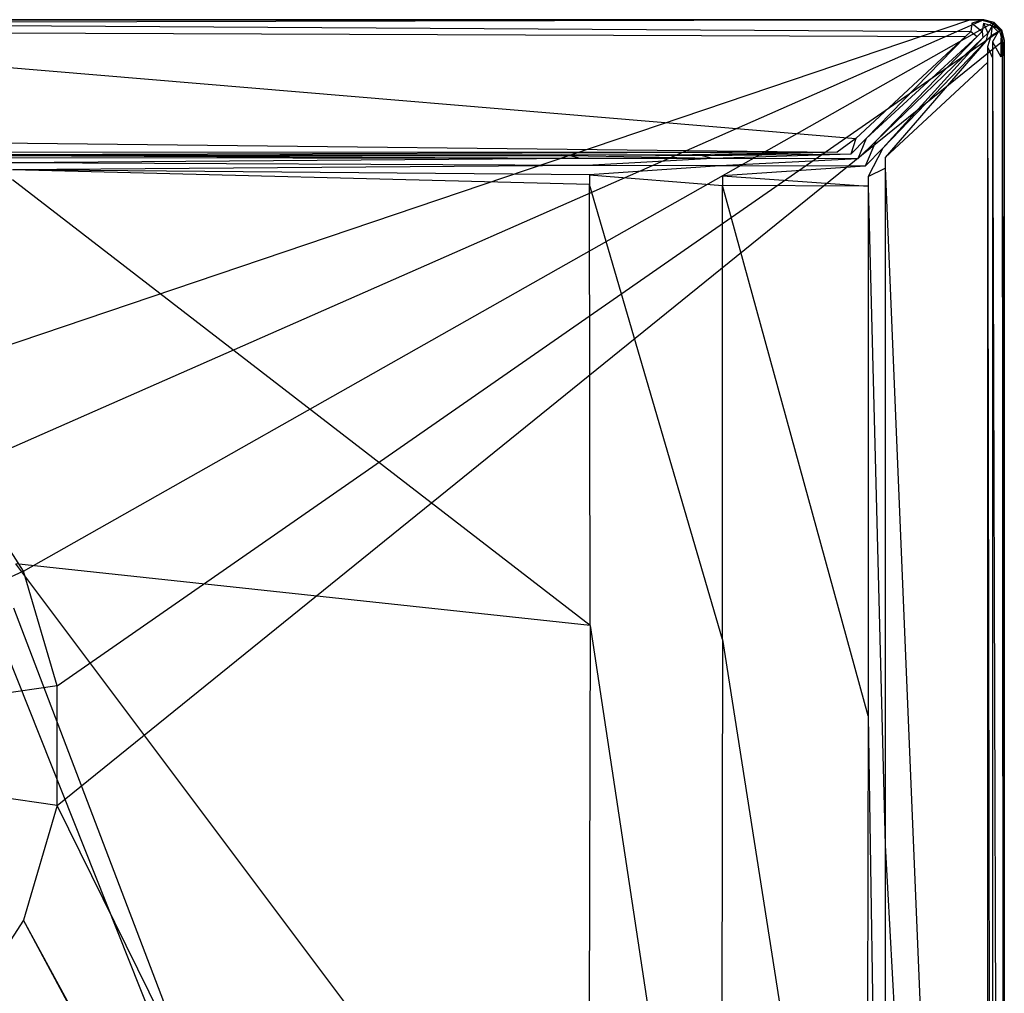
# Model space of a CAD drawing. Extents: x 0 to 0.8, y -0.8 to 0.
# Tile 7 of 7: x 0.511 to 0.8, y -0.286 to 0. Entities that reach past the tile are written whole.
import ezdxf

# ---------------------------------------------------------------- set-up
doc = ezdxf.new("R2010")
doc.units = 0
doc.layers.add('L0_WANNE_N_UDA8080ARA148V___0__', color=7, linetype='CONTINUOUS')

msp = doc.modelspace()

# ---------------------------------------------------------------- linework, layer by layer
at = {"layer": 'L0_WANNE_N_UDA8080ARA148V___0__', "color": 8}
for points, invisible_edges in [([(0.4, 0, 0.000705), (0.790253, 0), (0.4, 0), (0.4, 0, 0.000705)], 13), ([(0.790253, 0), (0.4, 0, 0.000705), (0.790276, 0, 0.000753), (0.790253, 0)], 14), ([(0.790253, 0), (0.4, -0.000161), (0.4, 0), (0.790253, 0)], 13), ([(0.4, -0.000161), (0.790253, 0), (0.789614, -0.00017), (0.4, -0.000161)], 14), ([(0.4, 0, 0.042668), (0.790276, 0, 0.000753), (0.4, 0, 0.000705), (0.4, 0, 0.042668)], 13), ([(0.790276, 0, 0.000753), (0.4, 0, 0.042668), (0.790568, 0, 0.043331), (0.790276, 0, 0.000753)], 14), ([(0.4, -0.001025, 0.046972), (0.790603, 0, 0.04449), (0.4, 0, 0.04449), (0.4, -0.001025, 0.046972)], 13), ([(0.790603, 0, 0.04449), (0.4, -0.001025, 0.046972), (0.790468, -0.001037, 0.046972), (0.790603, 0, 0.04449)], 14), ([(0.4, 0, 0.04449), (0.790568, 0, 0.043331), (0.4, 0, 0.042668), (0.4, 0, 0.04449)], 13), ([(0.790568, 0, 0.043331), (0.4, 0, 0.04449), (0.790603, 0, 0.04449), (0.790568, 0, 0.043331)], 14), ([(0.790253, 0), (0.793412, -0.000196), (0.789614, -0.00017), (0.790253, 0)], 13), ([(0.790276, 0, 0.000753), (0.794, 0), (0.790253, 0), (0.790276, 0, 0.000753)], 13), ([(0.793412, -0.000196), (0.790253, 0), (0.794, 0), (0.793412, -0.000196)], 14), ([(0.794, 0), (0.790276, 0, 0.000753), (0.794, 0, 0.000754), (0.794, 0)], 14), ([(0.790568, 0, 0.043331), (0.794, 0, 0.000754), (0.790276, 0, 0.000753), (0.790568, 0, 0.043331)], 13), ([(0.790468, -0.001037, 0.046972), (0.794, 0, 0.04449), (0.790603, 0, 0.04449), (0.790468, -0.001037, 0.046972)], 13), ([(0.794, 0, 0.04449), (0.790468, -0.001037, 0.046972), (0.793863, -0.001037, 0.046972), (0.794, 0, 0.04449)], 14), ([(0.794, 0, 0.000754), (0.790568, 0, 0.043331), (0.794, 0, 0.043337), (0.794, 0, 0.000754)], 14), ([(0.790603, 0, 0.04449), (0.794, 0, 0.043337), (0.790568, 0, 0.043331), (0.790603, 0, 0.04449)], 13), ([(0.794, 0, 0.043337), (0.790603, 0, 0.04449), (0.794, 0, 0.04449), (0.794, 0, 0.043337)], 14), ([(0.794, 0), (0.796454, -0.00104), (0.793412, -0.000196), (0.794, 0)], 13), ([(0.793863, -0.001037, 0.046972), (0.796444, -0.001766, 0.046972), (0.794, 0, 0.04449), (0.793863, -0.001037, 0.046972)], 14), ([(0.794, 0, 0.000754), (0.797, -0.000804, 0.043337), (0.797, -0.000804, 0.000754), (0.794, 0, 0.000754)], 13), ([(0.797, -0.000804, 0.043337), (0.794, 0, 0.000754), (0.794, 0, 0.043337), (0.797, -0.000804, 0.043337)], 14), ([(0.796454, -0.00104), (0.794, 0), (0.797, -0.000804), (0.796454, -0.00104)], 14), ([(0.794, 0, 0.043337), (0.797, -0.000804, 0.04449), (0.797, -0.000804, 0.043337), (0.794, 0, 0.043337)], 13), ([(0.797, -0.000804, 0.04449), (0.794, 0, 0.043337), (0.794, 0, 0.04449), (0.797, -0.000804, 0.04449)], 14), ([(0.796444, -0.001766, 0.046972), (0.797, -0.000804, 0.04449), (0.794, 0, 0.04449), (0.796444, -0.001766, 0.046972)], 14), ([(0.794, 0), (0.797, -0.000804, 0.000754), (0.797, -0.000804), (0.794, 0)], 13), ([(0.797, -0.000804, 0.000754), (0.794, 0), (0.794, 0, 0.000754), (0.797, -0.000804, 0.000754)], 14), ([(0.43473, -0.094843), (0.4, -0.000161), (0.789614, -0.00017), (0.43473, -0.094843)], 14), ([(0.790147, -0.0035, 0.048), (0.4, -0.001025, 0.046972), (0.4, -0.0035, 0.048), (0.790147, -0.0035, 0.048)], 13), ([(0.4, -0.001025, 0.046972), (0.790147, -0.0035, 0.048), (0.790468, -0.001037, 0.046972), (0.4, -0.001025, 0.046972)], 14), ([(0.789614, -0.00017), (0.466646, -0.109418), (0.43473, -0.094843), (0.789614, -0.00017)], 13), ([(0.466646, -0.109418), (0.789614, -0.00017), (0.793412, -0.000196), (0.466646, -0.109418)], 14), ([(0.793412, -0.000196), (0.493163, -0.132395), (0.466646, -0.109418), (0.793412, -0.000196)], 13), ([(0.493163, -0.132395), (0.793412, -0.000196), (0.796454, -0.00104), (0.493163, -0.132395)], 14), ([(0.796454, -0.00104), (0.512132, -0.161912), (0.493163, -0.132395), (0.796454, -0.00104)], 13), ([(0.512132, -0.161912), (0.796454, -0.00104), (0.798681, -0.003285), (0.512132, -0.161912)], 14), ([(0.793539, -0.0035, 0.048), (0.790468, -0.001037, 0.046972), (0.790147, -0.0035, 0.048), (0.793539, -0.0035, 0.048)], 13), ([(0.790468, -0.001037, 0.046972), (0.793539, -0.0035, 0.048), (0.793863, -0.001037, 0.046972), (0.790468, -0.001037, 0.046972)], 14), ([(0.795188, -0.003942, 0.048), (0.793863, -0.001037, 0.046972), (0.793539, -0.0035, 0.048), (0.795188, -0.003942, 0.048)], 13), ([(0.793863, -0.001037, 0.046972), (0.795188, -0.003942, 0.048), (0.796444, -0.001766, 0.046972), (0.793863, -0.001037, 0.046972)], 14), ([(0.796058, -0.004812, 0.048), (0.796444, -0.001766, 0.046972), (0.795188, -0.003942, 0.048), (0.796058, -0.004812, 0.048)], 13), ([(0.796444, -0.001766, 0.046972), (0.796058, -0.004812, 0.048), (0.798234, -0.003556, 0.046972), (0.796444, -0.001766, 0.046972)], 14), ([(0.796444, -0.001766, 0.046972), (0.799196, -0.003, 0.04449), (0.797, -0.000804, 0.04449), (0.796444, -0.001766, 0.046972)], 14), ([(0.799196, -0.003, 0.04449), (0.796444, -0.001766, 0.046972), (0.798234, -0.003556, 0.046972), (0.799196, -0.003, 0.04449)], 13), ([(0.797, -0.000804), (0.798681, -0.003285), (0.796454, -0.00104), (0.797, -0.000804)], 13), ([(0.799196, -0.003, 0.000754), (0.797, -0.000804, 0.043337), (0.799196, -0.003, 0.043337), (0.799196, -0.003, 0.000754)], 13), ([(0.797, -0.000804, 0.043337), (0.799196, -0.003, 0.000754), (0.797, -0.000804, 0.000754), (0.797, -0.000804, 0.043337)], 14), ([(0.798681, -0.003285), (0.797, -0.000804), (0.799196, -0.003), (0.798681, -0.003285)], 14), ([(0.797, -0.000804, 0.04449), (0.799196, -0.003, 0.043337), (0.797, -0.000804, 0.043337), (0.797, -0.000804, 0.04449)], 13), ([(0.799196, -0.003, 0.043337), (0.797, -0.000804, 0.04449), (0.799196, -0.003, 0.04449), (0.799196, -0.003, 0.043337)], 14), ([(0.797, -0.000804, 0.000754), (0.799196, -0.003), (0.797, -0.000804), (0.797, -0.000804, 0.000754)], 13), ([(0.799196, -0.003), (0.797, -0.000804, 0.000754), (0.799196, -0.003, 0.000754), (0.799196, -0.003)], 14), ([(0.788623, -0.004919, 0.048), (0.4, -0.0035, 0.048), (0.4, -0.004919, 0.048), (0.788623, -0.004919, 0.048)], 13), ([(0.4, -0.0035, 0.048), (0.788623, -0.004919, 0.048), (0.790147, -0.0035, 0.048), (0.4, -0.0035, 0.048)], 14), ([(0.756392, -0.034931, 0.048), (0.4, -0.004919, 0.048), (0.4, -0.034931, 0.048), (0.756392, -0.034931, 0.048)], 13), ([(0.4, -0.004919, 0.048), (0.756392, -0.034931, 0.048), (0.788623, -0.004919, 0.048), (0.4, -0.004919, 0.048)], 14), ([(0.798681, -0.003285), (0.522017, -0.195578), (0.512132, -0.161912), (0.798681, -0.003285)], 13), ([(0.522017, -0.195578), (0.798681, -0.003285), (0.799501, -0.00634), (0.522017, -0.195578)], 14), ([(0.759491, -0.034931, 0.048), (0.788623, -0.004919, 0.048), (0.756392, -0.034931, 0.048), (0.759491, -0.034931, 0.048)], 13), ([(0.788623, -0.004919, 0.048), (0.759491, -0.034931, 0.048), (0.792002, -0.004919, 0.048), (0.788623, -0.004919, 0.048)], 14), ([(0.762304, -0.035685, 0.048), (0.792002, -0.004919, 0.048), (0.759491, -0.034931, 0.048), (0.762304, -0.035685, 0.048)], 13), ([(0.792002, -0.004919, 0.048), (0.762304, -0.035685, 0.048), (0.793704, -0.005375, 0.048), (0.792002, -0.004919, 0.048)], 14), ([(0.764315, -0.037696, 0.048), (0.793704, -0.005375, 0.048), (0.762304, -0.035685, 0.048), (0.764315, -0.037696, 0.048)], 13), ([(0.793704, -0.005375, 0.048), (0.764315, -0.037696, 0.048), (0.794625, -0.006296, 0.048), (0.793704, -0.005375, 0.048)], 14), ([(0.792002, -0.004919, 0.048), (0.790147, -0.0035, 0.048), (0.788623, -0.004919, 0.048), (0.792002, -0.004919, 0.048)], 13), ([(0.790147, -0.0035, 0.048), (0.792002, -0.004919, 0.048), (0.793539, -0.0035, 0.048), (0.790147, -0.0035, 0.048)], 14), ([(0.793704, -0.005375, 0.048), (0.793539, -0.0035, 0.048), (0.792002, -0.004919, 0.048), (0.793704, -0.005375, 0.048)], 13), ([(0.793539, -0.0035, 0.048), (0.793704, -0.005375, 0.048), (0.795188, -0.003942, 0.048), (0.793539, -0.0035, 0.048)], 14), ([(0.794625, -0.006296, 0.048), (0.795188, -0.003942, 0.048), (0.793704, -0.005375, 0.048), (0.794625, -0.006296, 0.048)], 13), ([(0.795188, -0.003942, 0.048), (0.794625, -0.006296, 0.048), (0.796058, -0.004812, 0.048), (0.795188, -0.003942, 0.048)], 14), ([(0.795081, -0.007998, 0.048), (0.796058, -0.004812, 0.048), (0.794625, -0.006296, 0.048), (0.795081, -0.007998, 0.048)], 13), ([(0.796058, -0.004812, 0.048), (0.795081, -0.007998, 0.048), (0.7965, -0.006461, 0.048), (0.796058, -0.004812, 0.048)], 14), ([(0.7965, -0.006461, 0.048), (0.798234, -0.003556, 0.046972), (0.796058, -0.004812, 0.048), (0.7965, -0.006461, 0.048)], 13), ([(0.798234, -0.003556, 0.046972), (0.7965, -0.006461, 0.048), (0.798963, -0.006137, 0.046972), (0.798234, -0.003556, 0.046972)], 14), ([(0.799196, -0.003, 0.04449), (0.798234, -0.003556, 0.046972), (0.798963, -0.006137, 0.046972), (0.799196, -0.003, 0.04449)], 14), ([(0.799196, -0.003), (0.799501, -0.00634), (0.798681, -0.003285), (0.799196, -0.003)], 13), ([(0.799196, -0.003, 0.04449), (0.798963, -0.006137, 0.046972), (0.8, -0.006, 0.04449), (0.799196, -0.003, 0.04449)], 14), ([(0.8, -0.006, 0.000754), (0.799196, -0.003, 0.043337), (0.8, -0.006, 0.043337), (0.8, -0.006, 0.000754)], 13), ([(0.799196, -0.003, 0.043337), (0.8, -0.006, 0.000754), (0.799196, -0.003, 0.000754), (0.799196, -0.003, 0.043337)], 14), ([(0.799501, -0.00634), (0.799196, -0.003), (0.8, -0.006), (0.799501, -0.00634)], 14), ([(0.799196, -0.003, 0.043337), (0.8, -0.006, 0.04449), (0.8, -0.006, 0.043337), (0.799196, -0.003, 0.043337)], 13), ([(0.8, -0.006, 0.04449), (0.799196, -0.003, 0.043337), (0.799196, -0.003, 0.04449), (0.8, -0.006, 0.04449)], 14), ([(0.799196, -0.003), (0.8, -0.006, 0.000754), (0.8, -0.006), (0.799196, -0.003)], 13), ([(0.8, -0.006, 0.000754), (0.799196, -0.003), (0.799196, -0.003, 0.000754), (0.8, -0.006, 0.000754)], 14), ([(0.799501, -0.00634), (0.522017, -0.230664), (0.522017, -0.195578), (0.799501, -0.00634)], 13), ([(0.522017, -0.230664), (0.799501, -0.00634), (0.799501, -0.011176), (0.522017, -0.230664)], 14), ([(0.765069, -0.040509, 0.048), (0.794625, -0.006296, 0.048), (0.764315, -0.037696, 0.048), (0.765069, -0.040509, 0.048)], 13), ([(0.794625, -0.006296, 0.048), (0.765069, -0.040509, 0.048), (0.795081, -0.007998, 0.048), (0.794625, -0.006296, 0.048)], 14), ([(0.765069, -0.040509, 0.048), (0.795081, -0.012615, 0.048), (0.795081, -0.007998, 0.048), (0.765069, -0.040509, 0.048)], 14), ([(0.795081, -0.007998, 0.048), (0.7965, -0.011237, 0.048), (0.7965, -0.006461, 0.048), (0.795081, -0.007998, 0.048)], 14), ([(0.7965, -0.011237, 0.048), (0.795081, -0.007998, 0.048), (0.795081, -0.012615, 0.048), (0.7965, -0.011237, 0.048)], 13), ([(0.7965, -0.006461, 0.048), (0.798963, -0.010917, 0.046972), (0.798963, -0.006137, 0.046972), (0.7965, -0.006461, 0.048)], 14), ([(0.798963, -0.010917, 0.046972), (0.7965, -0.006461, 0.048), (0.7965, -0.011237, 0.048), (0.798963, -0.010917, 0.046972)], 13), ([(0.798963, -0.006137, 0.046972), (0.8, -0.010782, 0.04449), (0.8, -0.006, 0.04449), (0.798963, -0.006137, 0.046972)], 14), ([(0.8, -0.010782, 0.04449), (0.798963, -0.006137, 0.046972), (0.798963, -0.010917, 0.046972), (0.8, -0.010782, 0.04449)], 13), ([(0.8, -0.006), (0.799501, -0.011176), (0.799501, -0.00634), (0.8, -0.006)], 13), ([(0.799501, -0.011176), (0.8, -0.006), (0.8, -0.010782), (0.799501, -0.011176)], 14), ([(0.8, -0.006), (0.8, -0.010782, 0.000754), (0.8, -0.010782), (0.8, -0.006)], 13), ([(0.8, -0.010782, 0.000754), (0.8, -0.006), (0.8, -0.006, 0.000754), (0.8, -0.010782, 0.000754)], 14), ([(0.8, -0.010782, 0.000754), (0.8, -0.006, 0.043337), (0.8, -0.010782, 0.043337), (0.8, -0.010782, 0.000754)], 13), ([(0.8, -0.006, 0.043337), (0.8, -0.010782, 0.000754), (0.8, -0.006, 0.000754), (0.8, -0.006, 0.043337)], 14), ([(0.8, -0.006, 0.043337), (0.8, -0.010782, 0.04449), (0.8, -0.010782, 0.043337), (0.8, -0.006, 0.043337)], 13), ([(0.8, -0.010782, 0.04449), (0.8, -0.006, 0.043337), (0.8, -0.006, 0.04449), (0.8, -0.010782, 0.04449)], 14), ([(0.799483, -0.793049), (0.522017, -0.230664), (0.799501, -0.011176), (0.799483, -0.793049)], 14), ([(0.795081, -0.012615, 0.048), (0.7965, -0.793539, 0.048), (0.7965, -0.011237, 0.048), (0.795081, -0.012615, 0.048)], 14), ([(0.7965, -0.011237, 0.048), (0.798963, -0.793863, 0.046972), (0.798963, -0.010917, 0.046972), (0.7965, -0.011237, 0.048)], 14), ([(0.798963, -0.793863, 0.046972), (0.7965, -0.011237, 0.048), (0.7965, -0.793539, 0.048), (0.798963, -0.793863, 0.046972)], 13), ([(0.8, -0.010782, 0.04449), (0.798963, -0.793863, 0.046972), (0.8, -0.794, 0.04449), (0.8, -0.010782, 0.04449)], 13), ([(0.798963, -0.793863, 0.046972), (0.8, -0.010782, 0.04449), (0.798963, -0.010917, 0.046972), (0.798963, -0.793863, 0.046972)], 14), ([(0.799501, -0.011176), (0.8, -0.794), (0.799483, -0.793049), (0.799501, -0.011176)], 13), ([(0.8, -0.794), (0.799501, -0.011176), (0.8, -0.010782), (0.8, -0.794)], 14), ([(0.8, -0.010782), (0.8, -0.794, 0.000754), (0.8, -0.794), (0.8, -0.010782)], 13), ([(0.8, -0.794, 0.000754), (0.8, -0.010782), (0.8, -0.010782, 0.000754), (0.8, -0.794, 0.000754)], 14), ([(0.8, -0.794, 0.000754), (0.8, -0.010782, 0.043337), (0.8, -0.794, 0.043337), (0.8, -0.794, 0.000754)], 13), ([(0.8, -0.010782, 0.043337), (0.8, -0.794, 0.000754), (0.8, -0.010782, 0.000754), (0.8, -0.010782, 0.043337)], 14), ([(0.8, -0.010782, 0.043337), (0.8, -0.794, 0.04449), (0.8, -0.794, 0.043337), (0.8, -0.010782, 0.043337)], 13), ([(0.8, -0.794, 0.04449), (0.8, -0.010782, 0.043337), (0.8, -0.010782, 0.04449), (0.8, -0.794, 0.04449)], 14), ([(0.765069, -0.043614, 0.048), (0.795081, -0.768866, 0.048), (0.795081, -0.012615, 0.048), (0.765069, -0.043614, 0.048)], 14), ([(0.795081, -0.012615, 0.048), (0.765069, -0.040509, 0.048), (0.765069, -0.043614, 0.048), (0.795081, -0.012615, 0.048)], 13), ([(0.7965, -0.793539, 0.048), (0.795081, -0.012615, 0.048), (0.795081, -0.768866, 0.048), (0.7965, -0.793539, 0.048)], 13), ([(0.750948, -0.038929, 0.048), (0.4, -0.034931, 0.048), (0.4, -0.039032, 0.048), (0.750948, -0.038929, 0.048)], 13), ([(0.4, -0.034931, 0.048), (0.750948, -0.038929, 0.048), (0.756392, -0.034931, 0.048), (0.4, -0.034931, 0.048)], 14), ([(0.754914, -0.039434, 0.048), (0.756392, -0.034931, 0.048), (0.750948, -0.038929, 0.048), (0.754914, -0.039434, 0.048)], 13), ([(0.757, -0.040804, 0.048), (0.759491, -0.034931, 0.048), (0.754914, -0.039434, 0.048), (0.757, -0.040804, 0.048)], 13), ([(0.756392, -0.034931, 0.048), (0.754914, -0.039434, 0.048), (0.759491, -0.034931, 0.048), (0.756392, -0.034931, 0.048)], 14), ([(0.759491, -0.034931, 0.048), (0.757, -0.040804, 0.048), (0.762304, -0.035685, 0.048), (0.759491, -0.034931, 0.048)], 14), ([(0.759196, -0.043, 0.048), (0.762304, -0.035685, 0.048), (0.757, -0.040804, 0.048), (0.759196, -0.043, 0.048)], 13), ([(0.762304, -0.035685, 0.048), (0.759196, -0.043, 0.048), (0.764315, -0.037696, 0.048), (0.762304, -0.035685, 0.048)], 14), ([(0.750948, -0.038929, 0.048), (0.4, -0.04, 0.047299), (0.708492, -0.039633, 0.047861), (0.750948, -0.038929, 0.048)], 14), ([(0.750948, -0.038929, 0.048), (0.4, -0.039032, 0.048), (0.4, -0.04, 0.047299), (0.750948, -0.038929, 0.048)], 14), ([(0.708492, -0.039633, 0.047861), (0.4, -0.04, 0.045837), (0.670177, -0.039699, 0.046225), (0.708492, -0.039633, 0.047861)], 14), ([(0.708492, -0.039633, 0.047861), (0.4, -0.04, 0.047299), (0.4, -0.04, 0.045837), (0.708492, -0.039633, 0.047861)], 14), ([(0.670177, -0.039699, 0.046225), (0.4, -0.04, 0.040236), (0.50388, -0.039986, 0.039686), (0.670177, -0.039699, 0.046225)], 14), ([(0.670177, -0.039699, 0.046225), (0.4, -0.04, 0.045837), (0.4, -0.04, 0.040236), (0.670177, -0.039699, 0.046225)], 14), ([(0.672712, -0.04, 0.046108), (0.670177, -0.039699, 0.046225), (0.50388, -0.039986, 0.039686), (0.672712, -0.04, 0.046108)], 14), ([(0.672712, -0.04, 0.046108), (0.50388, -0.039986, 0.039686), (0.504817, -0.04, 0.038501), (0.672712, -0.04, 0.046108)], 14), ([(0.67548, -0.040742, 0.046039), (0.504817, -0.04, 0.038501), (0.506869, -0.04055, 0.038127), (0.67548, -0.040742, 0.046039)], 14), ([(0.67548, -0.040742, 0.046039), (0.672712, -0.04, 0.046108), (0.504817, -0.04, 0.038501), (0.67548, -0.040742, 0.046039)], 14), ([(0.711394, -0.04, 0.047861), (0.708492, -0.039633, 0.047861), (0.670177, -0.039699, 0.046225), (0.711394, -0.04, 0.047861)], 14), ([(0.711394, -0.04, 0.047861), (0.670177, -0.039699, 0.046225), (0.672712, -0.04, 0.046108), (0.711394, -0.04, 0.047861)], 14), ([(0.714327, -0.040786, 0.047862), (0.672712, -0.04, 0.046108), (0.67548, -0.040742, 0.046039), (0.714327, -0.040786, 0.047862)], 14), ([(0.714327, -0.040786, 0.047862), (0.711394, -0.04, 0.047861), (0.672712, -0.04, 0.046108), (0.714327, -0.040786, 0.047862)], 14), ([(0.711394, -0.04, 0.047861), (0.750948, -0.038929, 0.048), (0.708492, -0.039633, 0.047861), (0.711394, -0.04, 0.047861)], 13), ([(0.750948, -0.038929, 0.048), (0.711394, -0.04, 0.047861), (0.754914, -0.039434, 0.048), (0.750948, -0.038929, 0.048)], 14), ([(0.714327, -0.040786, 0.047862), (0.754914, -0.039434, 0.048), (0.711394, -0.04, 0.047861), (0.714327, -0.040786, 0.047862)], 13), ([(0.754914, -0.039434, 0.048), (0.714327, -0.040786, 0.047862), (0.757, -0.040804, 0.048), (0.754914, -0.039434, 0.048)], 14), ([(0.76, -0.046, 0.048), (0.764315, -0.037696, 0.048), (0.759196, -0.043, 0.048), (0.76, -0.046, 0.048)], 13), ([(0.764315, -0.037696, 0.048), (0.76, -0.046, 0.048), (0.765069, -0.040509, 0.048), (0.764315, -0.037696, 0.048)], 14), ([(0.508371, -0.042052, 0.038146), (0.67548, -0.040742, 0.046039), (0.506869, -0.04055, 0.038127), (0.508371, -0.042052, 0.038146)], 13), ([(0.67548, -0.040742, 0.046039), (0.508371, -0.042052, 0.038146), (0.677506, -0.042768, 0.046044), (0.67548, -0.040742, 0.046039)], 14), ([(0.50892, -0.044103, 0.038162), (0.677506, -0.042768, 0.046044), (0.508371, -0.042052, 0.038146), (0.50892, -0.044103, 0.038162)], 13), ([(0.677506, -0.042768, 0.046044), (0.50892, -0.044103, 0.038162), (0.678247, -0.045536, 0.046048), (0.677506, -0.042768, 0.046044)], 14), ([(0.677506, -0.042768, 0.046044), (0.714327, -0.040786, 0.047862), (0.67548, -0.040742, 0.046039), (0.677506, -0.042768, 0.046044)], 13), ([(0.714327, -0.040786, 0.047862), (0.677506, -0.042768, 0.046044), (0.716474, -0.042933, 0.047863), (0.714327, -0.040786, 0.047862)], 14), ([(0.678247, -0.045536, 0.046048), (0.716474, -0.042933, 0.047863), (0.677506, -0.042768, 0.046044), (0.678247, -0.045536, 0.046048)], 13), ([(0.716474, -0.042933, 0.047863), (0.678247, -0.045536, 0.046048), (0.71726, -0.045866, 0.047864), (0.716474, -0.042933, 0.047863)], 14), ([(0.716474, -0.042933, 0.047863), (0.757, -0.040804, 0.048), (0.714327, -0.040786, 0.047862), (0.716474, -0.042933, 0.047863)], 13), ([(0.757, -0.040804, 0.048), (0.716474, -0.042933, 0.047863), (0.759196, -0.043, 0.048), (0.757, -0.040804, 0.048)], 14), ([(0.71726, -0.045866, 0.047864), (0.759196, -0.043, 0.048), (0.716474, -0.042933, 0.047863), (0.71726, -0.045866, 0.047864)], 13), ([(0.759196, -0.043, 0.048), (0.71726, -0.045866, 0.047864), (0.76, -0.046, 0.048), (0.759196, -0.043, 0.048)], 14), ([(0.76, -0.046, 0.048), (0.765069, -0.043614, 0.048), (0.765069, -0.040509, 0.048), (0.76, -0.046, 0.048)], 14), ([(0.678247, -0.048398, 0.046057), (0.50892, -0.044103, 0.038162), (0.50892, -0.047004, 0.038199), (0.678247, -0.048398, 0.046057)], 14), ([(0.678247, -0.045536, 0.046048), (0.50892, -0.044103, 0.038162), (0.678247, -0.048398, 0.046057), (0.678247, -0.045536, 0.046048)], 14), ([(0.71726, -0.048719, 0.047867), (0.678247, -0.045536, 0.046048), (0.678247, -0.048398, 0.046057), (0.71726, -0.048719, 0.047867)], 13), ([(0.678247, -0.045536, 0.046048), (0.71726, -0.048719, 0.047867), (0.71726, -0.045866, 0.047864), (0.678247, -0.045536, 0.046048)], 14), ([(0.76, -0.048849, 0.048), (0.71726, -0.045866, 0.047864), (0.71726, -0.048719, 0.047867), (0.76, -0.048849, 0.048)], 13), ([(0.71726, -0.045866, 0.047864), (0.76, -0.048849, 0.048), (0.76, -0.046, 0.048), (0.71726, -0.045866, 0.047864)], 14), ([(0.76, -0.048849, 0.048), (0.765069, -0.24239, 0.048), (0.765069, -0.043614, 0.048), (0.76, -0.048849, 0.048)], 14), ([(0.765069, -0.043614, 0.048), (0.76, -0.046, 0.048), (0.76, -0.048849, 0.048), (0.765069, -0.043614, 0.048)], 13), ([(0.795081, -0.768866, 0.048), (0.765069, -0.043614, 0.048), (0.765069, -0.24239, 0.048), (0.795081, -0.768866, 0.048)], 13), ([(0.67844, -0.177831, 0.046396), (0.50892, -0.047004, 0.038199), (0.509949, -0.159739, 0.039572), (0.67844, -0.177831, 0.046396)], 14), ([(0.67844, -0.177831, 0.046396), (0.678247, -0.048398, 0.046057), (0.50892, -0.047004, 0.038199), (0.67844, -0.177831, 0.046396)], 14), ([(0.71726, -0.182, 0.047968), (0.678247, -0.048398, 0.046057), (0.67844, -0.177831, 0.046396), (0.71726, -0.182, 0.047968)], 14), ([(0.71726, -0.182, 0.047968), (0.71726, -0.048719, 0.047867), (0.678247, -0.048398, 0.046057), (0.71726, -0.182, 0.047968)], 14), ([(0.76, -0.20442, 0.048), (0.71726, -0.048719, 0.047867), (0.71726, -0.182, 0.047968), (0.76, -0.20442, 0.048)], 14), ([(0.76, -0.048849, 0.048), (0.71726, -0.048719, 0.047867), (0.76, -0.20442, 0.048), (0.76, -0.048849, 0.048)], 14), ([(0.765069, -0.24239, 0.048), (0.76, -0.048849, 0.048), (0.76, -0.20442, 0.048), (0.765069, -0.24239, 0.048)], 13), ([(0.512132, -0.161912), (0.4, -0.213121), (0.493163, -0.132395), (0.512132, -0.161912)], 14), ([(0.678016, -0.383881, 0.0464), (0.509949, -0.159739, 0.039572), (0.509301, -0.172786, 0.039587), (0.678016, -0.383881, 0.0464)], 14), ([(0.67844, -0.177831, 0.046396), (0.509949, -0.159739, 0.039572), (0.678016, -0.383881, 0.0464), (0.67844, -0.177831, 0.046396)], 14), ([(0.522017, -0.195578), (0.4, -0.213121), (0.512132, -0.161912), (0.522017, -0.195578)], 14), ([(0.67978, -0.619586, 0.046404), (0.509301, -0.172786, 0.039587), (0.507267, -0.185862, 0.039605), (0.67978, -0.619586, 0.046404)], 14), ([(0.67978, -0.619586, 0.046404), (0.678016, -0.383881, 0.0464), (0.509301, -0.172786, 0.039587), (0.67978, -0.619586, 0.046404)], 14), ([(0.716887, -0.432516, 0.047969), (0.67844, -0.177831, 0.046396), (0.678016, -0.383881, 0.0464), (0.716887, -0.432516, 0.047969)], 13), ([(0.67844, -0.177831, 0.046396), (0.716887, -0.432516, 0.047969), (0.71726, -0.182, 0.047968), (0.67844, -0.177831, 0.046396)], 14), ([(0.759639, -0.452022, 0.048), (0.71726, -0.182, 0.047968), (0.716887, -0.432516, 0.047969), (0.759639, -0.452022, 0.048)], 13), ([(0.71726, -0.182, 0.047968), (0.759639, -0.452022, 0.048), (0.76, -0.20442, 0.048), (0.71726, -0.182, 0.047968)], 14), ([(0.67978, -0.619586, 0.046404), (0.507267, -0.185862, 0.039605), (0.475838, -0.620064, 0.046418), (0.67978, -0.619586, 0.046404)], 14), ([(0.522017, -0.230664), (0.4, -0.213121), (0.522017, -0.195578), (0.522017, -0.230664)], 14), ([(0.764697, -0.49968, 0.048), (0.76, -0.20442, 0.048), (0.759639, -0.452022, 0.048), (0.764697, -0.49968, 0.048)], 13), ([(0.76, -0.20442, 0.048), (0.764697, -0.49968, 0.048), (0.765069, -0.24239, 0.048), (0.76, -0.20442, 0.048)], 14), ([(0.522017, -0.230664), (0.512132, -0.26433), (0.4, -0.213121), (0.522017, -0.230664)], 14), ([(0.512132, -0.26433), (0.493163, -0.293847), (0.4, -0.213121), (0.512132, -0.26433)], 14), ([(0.522017, -0.230664), (0.799483, -0.793049), (0.512132, -0.26433), (0.522017, -0.230664)], 13), ([(0.794642, -0.781846, 0.048), (0.765069, -0.24239, 0.048), (0.764697, -0.49968, 0.048), (0.794642, -0.781846, 0.048)], 13), ([(0.765069, -0.24239, 0.048), (0.794642, -0.781846, 0.048), (0.795081, -0.768866, 0.048), (0.765069, -0.24239, 0.048)], 14), ([(0.512132, -0.26433), (0.798647, -0.796096), (0.493163, -0.293847), (0.512132, -0.26433)], 13), ([(0.798647, -0.796096), (0.512132, -0.26433), (0.799483, -0.793049), (0.798647, -0.796096)], 14)]:
    msp.add_3dface(points, dxfattribs=dict(at, invisible_edges=invisible_edges))

doc.saveas('drawing.dxf')
